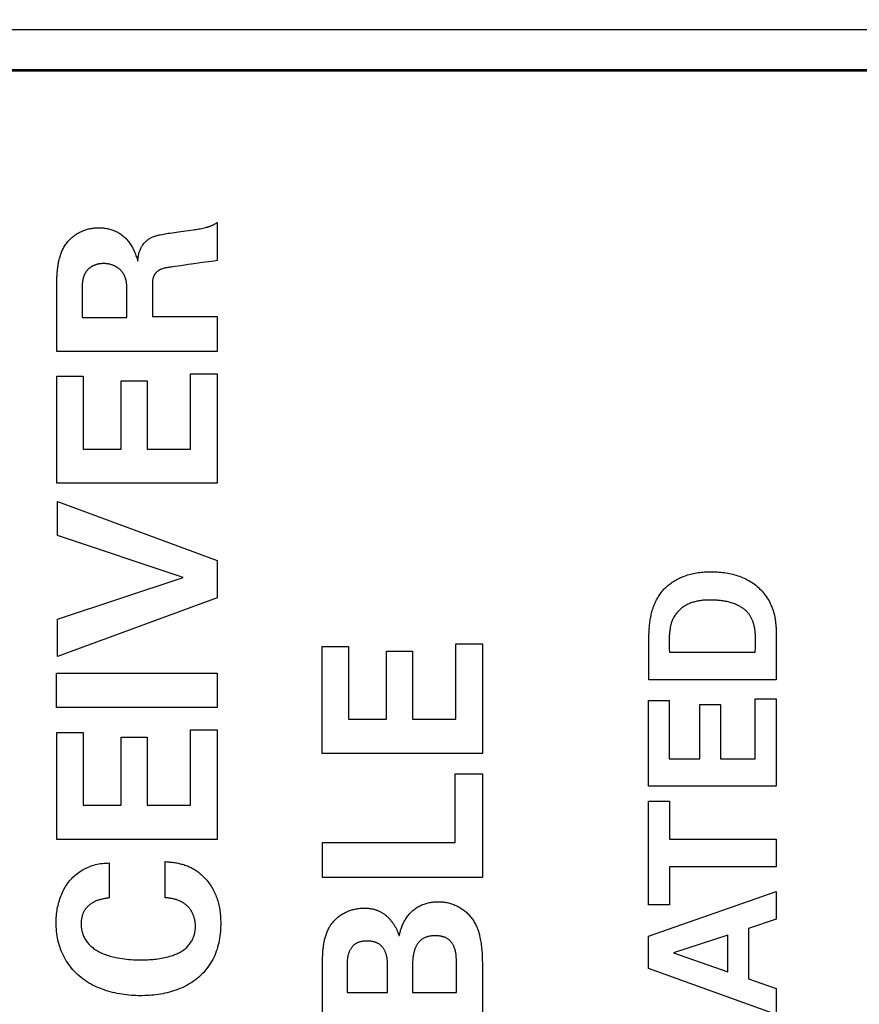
# Model space of a CAD drawing. Header units: inches. Extents: x 0.2 to 16.8, y 0.2 to 10.8.
# Tile 24 of 37: x 9.2 to 9.464, y 8.039 to 8.349. Entities that reach past the tile are written whole.
import ezdxf

# ---------------------------------------------------------------- set-up
doc = ezdxf.new("R2010")
doc.units = ezdxf.units.IN
doc.header["$LTSCALE"] = 0.935
doc.header["$MEASUREMENT"] = 0
doc.layers.get('0').update_dxf_attribs({"linetype": 'CONTINUOUS'})
doc.layers.add('DIMENSIONS', color=7, linetype='CONTINUOUS')
doc.styles.get("Standard").update_dxf_attribs({"font": 'txt', "width": 0.8})
doc.dimstyles.new('DIMSTYLE_1', dxfattribs={"dimtxt": 0.125, "dimasz": 0.18, "dimexe": 0.125, "dimexo": 0.0625, "dimgap": 0.0625, "dimtad": 0, "dimtih": 1, "dimtoh": 1, "dimzin": 4, "dimdsep": 46, "dimtxsty": 'STANDARD', "dimblk": '_FILLED', "dimblk1": '_FILLED', "dimblk2": '_FILLED', "dimcen": 0.09, "dimadec": 0, "dimazin": 0, "dimtp": 0.001, "dimtm": 0.001, "dimtfac": 1, "dimtofl": 0, "dimtmove": 0, "dimatfit": 3, "dimldrblk": '_FILLED', "dimfxl": 1, "dimtolj": 1, "dimtzin": 4, "dimarcsym": 0})

# ---------------------------------------------------------------- blocks, each defined once
blk = doc.blocks.new('_FILLED')
at = {"color": 0, "linetype": 'BYBLOCK'}
blk.add_solid([(0, 0), (-1, 0.1736), (-1, -0.1736)], dxfattribs=at)
blk = doc.blocks.new('*D4')
at = {"layer": 'DIMENSIONS', "color": 2, "linetype": 'CONTINUOUS'}
for p, q in [((8.19748, 8.69085), (8.19748, 9.59535)), ((14.91376, 8.22637), (14.91376, 9.59535)), ((8.19748, 9.47035), (10.83062, 9.47035)), ((14.91376, 9.47035), (12.28062, 9.47035))]:
    blk.add_line(p, q, dxfattribs=at)
at = {"layer": 'DIMENSIONS', "color": 2, "linetype": 'CONTINUOUS', "xscale": 0.18, "yscale": 0.18, "zscale": 0.18, "rotation": 180}
blk.add_blockref('_FILLED', (8.19748, 9.47035), dxfattribs=at)
at = {"layer": 'DIMENSIONS', "color": 2, "linetype": 'CONTINUOUS', "xscale": 0.18, "yscale": 0.18, "zscale": 0.18}
blk.add_blockref('_FILLED', (14.91376, 9.47035), dxfattribs=at)
at = {"layer": 'DIMENSIONS', "color": 2, "linetype": 'CONTINUOUS', "insert": (11.55562, 9.53285), "char_height": 0.125, "width": 1.325, "attachment_point": 2, "line_spacing_factor": 0.9}
blk.add_mtext('18.00{\\Ftxt.shx;\\W1.000000;\\H0.125000; }[457.3]', dxfattribs=at)

msp = doc.modelspace()

# ---------------------------------------------------------------- linework, layer by layer
at = {"color": 7, "linetype": 'CONTINUOUS'}
for p, q in [((9.6537, 8.34535), (8.9667, 8.34535)), ((9.6537, 8.33235), (8.9917, 8.33235))]:
    msp.add_line(p, q, dxfattribs=at)
at = {"color": 40, "linetype": 'CONTINUOUS'}
for p, q in [((9.00318, 8.33293), (9.64221, 8.33293)), ((9.26186, 8.28478), (9.26186, 8.27289)), ((9.24702, 8.28152), (9.24852, 8.28173)), ((9.24852, 8.28173), (9.24979, 8.2819)), ((9.24979, 8.2819), (9.2536, 8.28241)), ((9.2536, 8.28241), (9.25445, 8.28253)), ((9.25824, 8.28325), (9.25855, 8.28333)), ((9.25734, 8.27222), (9.25462, 8.27186)), ((9.2116, 8.24434), (9.2116, 8.2636)), ((9.21951, 8.26258), (9.21952, 8.2622)), ((9.21952, 8.2622), (9.21952, 8.25497)), ((9.23357, 8.25497), (9.23357, 8.26388)), ((9.21952, 8.25497), (9.23357, 8.25497)), ((9.24156, 8.25532), (9.26186, 8.25532)), ((9.26186, 8.25532), (9.26186, 8.24434)), ((9.26186, 8.24434), (9.2116, 8.24434)), ((9.2116, 8.20289), (9.2116, 8.23652)), ((9.2116, 8.23652), (9.2198, 8.23652)), ((9.2198, 8.23652), (9.2198, 8.21365)), ((9.23175, 8.21365), (9.23175, 8.23506)), ((9.23175, 8.23506), (9.23996, 8.23506)), ((9.23996, 8.23506), (9.23996, 8.21365)), ((9.25351, 8.21365), (9.25351, 8.23728)), ((9.25351, 8.23728), (9.26186, 8.23728)), ((9.26186, 8.23728), (9.26186, 8.20289)), ((9.2198, 8.21365), (9.23175, 8.21365)), ((9.23996, 8.21365), (9.25351, 8.21365)), ((9.26186, 8.20289), (9.2116, 8.20289)), ((9.21181, 8.18653), (9.21181, 8.19716)), ((9.21181, 8.19716), (9.26186, 8.17866)), ((9.25123, 8.17332), (9.21181, 8.18653)), ((9.26186, 8.17866), (9.26186, 8.1669)), ((9.21181, 8.16019), (9.25123, 8.17332)), ((9.26186, 8.1669), (9.21181, 8.14844)), ((9.21181, 8.14844), (9.21181, 8.16019)), ((9.431, 8.1533), (9.431, 8.15396)), ((9.43749, 8.15544), (9.43749, 8.15473)), ((9.43749, 8.15473), (9.43749, 8.1412)), ((9.29493, 8.11802), (9.29493, 8.15167)), ((9.29493, 8.15167), (9.30313, 8.15167)), ((9.30313, 8.15167), (9.30313, 8.12879)), ((9.33684, 8.12879), (9.33684, 8.15243)), ((9.33684, 8.15243), (9.34519, 8.15243)), ((9.34519, 8.15243), (9.34519, 8.11802)), ((9.40391, 8.15092), (9.40395, 8.14989)), ((9.31508, 8.12879), (9.31508, 8.15019)), ((9.31508, 8.15019), (9.32329, 8.15019)), ((9.32329, 8.15019), (9.32329, 8.12879)), ((9.40395, 8.14989), (9.43089, 8.14989)), ((9.21146, 8.13246), (9.21146, 8.14323)), ((9.21146, 8.14323), (9.26186, 8.14323)), ((9.26186, 8.14323), (9.26186, 8.13246)), ((9.43749, 8.1412), (9.39747, 8.1412)), ((9.43083, 8.11634), (9.43083, 8.13523)), ((9.43083, 8.13523), (9.43749, 8.13523)), ((9.43749, 8.13523), (9.43749, 8.10775)), ((9.26186, 8.13246), (9.21146, 8.13246)), ((9.39735, 8.10775), (9.39735, 8.13462)), ((9.39735, 8.13462), (9.4039, 8.13462)), ((9.4039, 8.13462), (9.4039, 8.11634)), ((9.41345, 8.11634), (9.41345, 8.13345)), ((9.41345, 8.13345), (9.42001, 8.13345)), ((9.42001, 8.13345), (9.42001, 8.11634)), ((9.30313, 8.12879), (9.31508, 8.12879)), ((9.32329, 8.12879), (9.33684, 8.12879)), ((9.2116, 8.091), (9.2116, 8.12465)), ((9.2116, 8.12465), (9.2198, 8.12465)), ((9.2198, 8.12465), (9.2198, 8.10178)), ((9.23175, 8.10178), (9.23175, 8.12317)), ((9.23175, 8.12317), (9.23996, 8.12317)), ((9.23996, 8.12317), (9.23996, 8.10178)), ((9.25351, 8.10178), (9.25351, 8.12541)), ((9.25351, 8.12541), (9.26186, 8.12541)), ((9.26186, 8.12541), (9.26186, 8.091)), ((9.34519, 8.11802), (9.29493, 8.11802)), ((9.4039, 8.11634), (9.41345, 8.11634)), ((9.42001, 8.11634), (9.43083, 8.11634)), ((9.33664, 8.09004), (9.33664, 8.11158)), ((9.33664, 8.11158), (9.34519, 8.11158)), ((9.34519, 8.11158), (9.34519, 8.07905)), ((9.43749, 8.10775), (9.39735, 8.10775)), ((9.2198, 8.10178), (9.23175, 8.10178)), ((9.23996, 8.10178), (9.25351, 8.10178)), ((9.39735, 8.07048), (9.39735, 8.10302)), ((9.39735, 8.10302), (9.40401, 8.10302)), ((9.40401, 8.10302), (9.40401, 8.09105)), ((9.26186, 8.091), (9.2116, 8.091)), ((9.295, 8.07905), (9.295, 8.09004)), ((9.295, 8.09004), (9.33664, 8.09004)), ((9.40401, 8.09105), (9.43749, 8.09105)), ((9.43749, 8.09105), (9.43749, 8.08241)), ((9.22801, 8.08361), (9.22801, 8.07262)), ((9.24559, 8.07269), (9.24559, 8.08403)), ((9.40401, 8.08241), (9.40401, 8.07048)), ((9.43749, 8.08241), (9.40401, 8.08241)), ((9.34519, 8.07905), (9.295, 8.07905)), ((9.39735, 8.06067), (9.43749, 8.07462)), ((9.43749, 8.07462), (9.43749, 8.06596)), ((9.40401, 8.07048), (9.39735, 8.07048)), ((9.43749, 8.06596), (9.42883, 8.06307)), ((9.42883, 8.06307), (9.42883, 8.0472)), ((9.31899, 8.06082), (9.31913, 8.06082)), ((9.39735, 8.05047), (9.39735, 8.06067)), ((9.42234, 8.06089), (9.40523, 8.05535)), ((9.42234, 8.04941), (9.42234, 8.06089)), ((9.40523, 8.05535), (9.42234, 8.04941)), ((9.34519, 8.05192), (9.34519, 8.03266)), ((9.31544, 8.0509), (9.31543, 8.05134)), ((9.31544, 8.04295), (9.31544, 8.0509)), ((9.33712, 8.05025), (9.33712, 8.05118)), ((9.33712, 8.04295), (9.33712, 8.05025)), ((9.43749, 8.03597), (9.39735, 8.05047)), ((9.42883, 8.0472), (9.43749, 8.04419)), ((9.30271, 8.04295), (9.31544, 8.04295)), ((9.32322, 8.04295), (9.33712, 8.04295)), ((9.43749, 8.04419), (9.43749, 8.03597))]:
    msp.add_line(p, q, dxfattribs=at)
for points in [[(9.25855, 8.28333), (9.25871, 8.28337), (9.25886, 8.28341), (9.25901, 8.28345), (9.25917, 8.2835), (9.25932, 8.28354), (9.25947, 8.28359), (9.25963, 8.28364), (9.25977, 8.2837), (9.25992, 8.28375), (9.26007, 8.28381), (9.26021, 8.28387), (9.26035, 8.28394), (9.2605, 8.284), (9.26064, 8.28407), (9.26078, 8.28414), (9.26092, 8.28422), (9.26106, 8.28429), (9.26119, 8.28437), (9.26133, 8.28445), (9.26146, 8.28453), (9.2616, 8.28461), (9.26173, 8.2847), (9.26186, 8.28478)], [(9.215, 8.27881), (9.2152, 8.27903), (9.2154, 8.27925), (9.21561, 8.27946), (9.21582, 8.27967), (9.21604, 8.27988), (9.21626, 8.28007), (9.21649, 8.28027), (9.21672, 8.28045), (9.21695, 8.28064), (9.2172, 8.28081), (9.21746, 8.28099), (9.21772, 8.28116), (9.21799, 8.28133), (9.21827, 8.28149), (9.21855, 8.28164), (9.21883, 8.28179), (9.21912, 8.28193), (9.21941, 8.28206), (9.2197, 8.28219), (9.22, 8.2823), (9.2203, 8.28241), (9.22061, 8.28252), (9.22091, 8.28261), (9.22122, 8.2827), (9.22153, 8.28279), (9.22184, 8.28286), (9.22215, 8.28293), (9.22247, 8.28298), (9.22278, 8.28304), (9.2231, 8.28308), (9.22341, 8.28312), (9.22373, 8.28314), (9.22404, 8.28316), (9.22436, 8.28318), (9.22467, 8.28318)], [(9.22467, 8.28318), (9.22502, 8.28318), (9.22537, 8.28316), (9.22572, 8.28314), (9.22607, 8.28311), (9.22642, 8.28308), (9.22677, 8.28303), (9.22712, 8.28297), (9.22747, 8.28291), (9.22781, 8.28283), (9.22816, 8.28275), (9.2285, 8.28266), (9.22883, 8.28255), (9.22917, 8.28244), (9.2295, 8.28232), (9.22982, 8.28218), (9.23014, 8.28204), (9.23046, 8.28188), (9.23075, 8.28172), (9.23105, 8.28155), (9.23134, 8.28137), (9.23162, 8.28118), (9.2319, 8.28098), (9.23217, 8.28078), (9.23243, 8.28056), (9.23269, 8.28034), (9.23294, 8.28011), (9.23318, 8.27987), (9.23342, 8.27962), (9.23365, 8.27937), (9.23387, 8.27911), (9.23408, 8.27885), (9.23431, 8.27855), (9.23453, 8.27824), (9.23474, 8.27792), (9.23494, 8.2776), (9.23513, 8.27727), (9.23532, 8.27694), (9.23549, 8.2766), (9.23566, 8.27626), (9.23582, 8.27592), (9.23597, 8.27557), (9.23612, 8.27522), (9.23626, 8.27486), (9.23639, 8.2745), (9.23652, 8.27414), (9.23664, 8.27378), (9.23676, 8.27342), (9.23687, 8.27306), (9.23697, 8.2727)], [(9.23697, 8.2727), (9.237, 8.27297), (9.23703, 8.27324), (9.23706, 8.27351), (9.2371, 8.27378), (9.23714, 8.27406), (9.23719, 8.27433), (9.23724, 8.2746), (9.2373, 8.27487), (9.23736, 8.27514), (9.23743, 8.2754), (9.23751, 8.27567), (9.2376, 8.27593), (9.23769, 8.27618), (9.23779, 8.27644), (9.2379, 8.27669), (9.23802, 8.27693), (9.23815, 8.27718), (9.23828, 8.27741), (9.23843, 8.27764), (9.23859, 8.27786), (9.23875, 8.27808), (9.23892, 8.27829), (9.2391, 8.27849), (9.23929, 8.27869), (9.23948, 8.27888), (9.23968, 8.27906), (9.23989, 8.27924), (9.24011, 8.2794), (9.24033, 8.27956), (9.24055, 8.27971), (9.24078, 8.27985), (9.24101, 8.27997), (9.24125, 8.28009), (9.24149, 8.28021), (9.24174, 8.28031), (9.24199, 8.28041), (9.24224, 8.2805), (9.24249, 8.28058), (9.24275, 8.28066), (9.24301, 8.28074), (9.24327, 8.28081), (9.24353, 8.28087), (9.24379, 8.28094), (9.24405, 8.28099), (9.24455, 8.2811), (9.24504, 8.28119), (9.24554, 8.28128), (9.24603, 8.28136), (9.24653, 8.28144), (9.24702, 8.28152)], [(9.25445, 8.28253), (9.25488, 8.28259), (9.2553, 8.28266), (9.25572, 8.28273), (9.25615, 8.2828), (9.25657, 8.28288), (9.25699, 8.28296), (9.25741, 8.28305), (9.25782, 8.28315), (9.25824, 8.28325)], [(9.2116, 8.2636), (9.21158, 8.26478), (9.21158, 8.26537), (9.21158, 8.26596), (9.21158, 8.26655), (9.21159, 8.26715), (9.21161, 8.26775), (9.21163, 8.26811), (9.21164, 8.26847), (9.21167, 8.26882), (9.21169, 8.26918), (9.21172, 8.26954), (9.21176, 8.26991), (9.21179, 8.27027), (9.21184, 8.27063), (9.21189, 8.27099), (9.21194, 8.27135), (9.212, 8.27171), (9.21206, 8.27207), (9.21213, 8.27242), (9.2122, 8.27278), (9.21229, 8.27313), (9.21237, 8.27348), (9.21247, 8.27383), (9.21257, 8.27417), (9.21267, 8.27451), (9.21279, 8.27485), (9.21291, 8.27518), (9.21304, 8.27551), (9.21317, 8.27584), (9.21332, 8.27616), (9.21347, 8.27648), (9.21363, 8.27679), (9.2138, 8.2771), (9.21398, 8.2774), (9.21416, 8.27769), (9.21436, 8.27798), (9.21456, 8.27827), (9.21478, 8.27854), (9.215, 8.27881)], [(9.22632, 8.27192), (9.22615, 8.27192), (9.22598, 8.27192), (9.22581, 8.27191), (9.22564, 8.2719), (9.22547, 8.27189), (9.22529, 8.27187), (9.22512, 8.27185), (9.22495, 8.27183), (9.22478, 8.2718), (9.22461, 8.27177), (9.22444, 8.27173), (9.22427, 8.27169), (9.22411, 8.27165), (9.22397, 8.27161), (9.22383, 8.27156), (9.22369, 8.27152), (9.22355, 8.27147), (9.22341, 8.27141), (9.22328, 8.27136), (9.22314, 8.2713), (9.22301, 8.27124), (9.22288, 8.27117), (9.22274, 8.2711), (9.22261, 8.27103), (9.22249, 8.27096), (9.22236, 8.27088), (9.22224, 8.2708), (9.22212, 8.27072), (9.222, 8.27063), (9.22188, 8.27054), (9.22177, 8.27045), (9.22165, 8.27036), (9.22154, 8.27026), (9.22144, 8.27016), (9.22134, 8.27006), (9.22124, 8.26996), (9.22114, 8.26985), (9.22105, 8.26974), (9.22096, 8.26963), (9.22087, 8.26951), (9.22079, 8.2694), (9.22071, 8.26928)], [(9.23217, 8.26916), (9.23207, 8.26929), (9.23197, 8.26942), (9.23186, 8.26954), (9.23175, 8.26967), (9.23164, 8.26979), (9.23152, 8.26991), (9.2314, 8.27003), (9.23127, 8.27014), (9.23114, 8.27025), (9.23101, 8.27036), (9.23087, 8.27046), (9.23073, 8.27056), (9.23059, 8.27066), (9.23045, 8.27075), (9.2303, 8.27084), (9.23015, 8.27093), (9.23, 8.27101), (9.22984, 8.27109), (9.22969, 8.27117), (9.22953, 8.27124), (9.22937, 8.27131), (9.2292, 8.27137), (9.22904, 8.27144), (9.22887, 8.27149), (9.22871, 8.27155), (9.22854, 8.2716), (9.22837, 8.27165), (9.2282, 8.27169), (9.22803, 8.27173), (9.22786, 8.27177), (9.22769, 8.2718), (9.22752, 8.27183), (9.22735, 8.27185), (9.22718, 8.27187), (9.22701, 8.27189), (9.22683, 8.27191), (9.22666, 8.27192), (9.22649, 8.27192), (9.22632, 8.27192)], [(9.25462, 8.27186), (9.25372, 8.27174), (9.25281, 8.27162), (9.25176, 8.27146), (9.24967, 8.27115)], [(9.26186, 8.27289), (9.26096, 8.27273), (9.26006, 8.27259), (9.25915, 8.27246), (9.25825, 8.27234), (9.25734, 8.27222)], [(9.22071, 8.26928), (9.22062, 8.26915), (9.22054, 8.26903), (9.22046, 8.2689), (9.22039, 8.26877), (9.22032, 8.26864), (9.22025, 8.2685), (9.22019, 8.26836), (9.22013, 8.26822), (9.22007, 8.26809), (9.22002, 8.26794), (9.21996, 8.26776), (9.2199, 8.26758), (9.21985, 8.2674), (9.2198, 8.26721), (9.21975, 8.26702), (9.21971, 8.26684), (9.21968, 8.26665), (9.21965, 8.26646), (9.21962, 8.26627), (9.2196, 8.26608), (9.21958, 8.26589), (9.21956, 8.26569), (9.21954, 8.2655), (9.21953, 8.26531), (9.21952, 8.26511), (9.21951, 8.26492), (9.21951, 8.26473), (9.2195, 8.26453), (9.2195, 8.26434), (9.2195, 8.26414), (9.2195, 8.26395), (9.2195, 8.26375), (9.21951, 8.26258)], [(9.23357, 8.26388), (9.23357, 8.26411), (9.23356, 8.26433), (9.23356, 8.26456), (9.23355, 8.26479), (9.23354, 8.26494), (9.23353, 8.26508), (9.23352, 8.26523), (9.2335, 8.26537), (9.23349, 8.26552), (9.23347, 8.26566), (9.23345, 8.26581), (9.23343, 8.26596), (9.23341, 8.2661), (9.23339, 8.26625), (9.23336, 8.26639), (9.23333, 8.26653), (9.2333, 8.26668), (9.23326, 8.26682), (9.23323, 8.26696), (9.23319, 8.2671), (9.23315, 8.26725), (9.2331, 8.26738), (9.23306, 8.26752), (9.23301, 8.26766), (9.23295, 8.26779), (9.2329, 8.26793), (9.23284, 8.26806), (9.23278, 8.26819), (9.23271, 8.26832), (9.23265, 8.26844), (9.23258, 8.26857), (9.2325, 8.26869), (9.23242, 8.26881), (9.23234, 8.26893), (9.23226, 8.26904), (9.23217, 8.26916)], [(9.24441, 8.27019), (9.24428, 8.27014), (9.24417, 8.27009), (9.24405, 8.27004), (9.24393, 8.26998), (9.24381, 8.26992), (9.2437, 8.26986), (9.24359, 8.26979), (9.24348, 8.26971), (9.24337, 8.26964), (9.24326, 8.26956), (9.24316, 8.26947), (9.24306, 8.26939), (9.24296, 8.2693), (9.24287, 8.2692), (9.24277, 8.26911), (9.24268, 8.26901), (9.24259, 8.26891), (9.24251, 8.2688), (9.24243, 8.2687), (9.24235, 8.26859), (9.24228, 8.26848), (9.24221, 8.26837), (9.24214, 8.26825), (9.24208, 8.26814), (9.24202, 8.26802), (9.24196, 8.2679), (9.24191, 8.26778), (9.24187, 8.26766), (9.24182, 8.26753), (9.24178, 8.26741), (9.24175, 8.26728), (9.24172, 8.26715), (9.24169, 8.26702), (9.24166, 8.26689), (9.24164, 8.26676), (9.24163, 8.26663), (9.24161, 8.2665), (9.2416, 8.26636), (9.24159, 8.26623), (9.24158, 8.2661), (9.24157, 8.26596), (9.24157, 8.26583), (9.24156, 8.2657), (9.24156, 8.26556), (9.24156, 8.26543), (9.24156, 8.26529), (9.24156, 8.25532)], [(9.24698, 8.27076), (9.24668, 8.27071), (9.24639, 8.27067), (9.2461, 8.27062), (9.24582, 8.27057), (9.24553, 8.27051), (9.24524, 8.27044), (9.24496, 8.27037), (9.24468, 8.27028), (9.24441, 8.27019)], [(9.24967, 8.27115), (9.24861, 8.27099), (9.24756, 8.27084), (9.24698, 8.27076)], [(9.40113, 8.1683), (9.40139, 8.16863), (9.40165, 8.16896), (9.40193, 8.16928), (9.40222, 8.16959), (9.40252, 8.1699), (9.40282, 8.17019), (9.40314, 8.17048), (9.40346, 8.17076), (9.4038, 8.17103), (9.40414, 8.17129), (9.40448, 8.17155), (9.40484, 8.17179), (9.4052, 8.17203), (9.40556, 8.17226), (9.40593, 8.17248), (9.40631, 8.17269), (9.40669, 8.17289), (9.40708, 8.17308), (9.40747, 8.17326), (9.40786, 8.17343), (9.40826, 8.1736), (9.40872, 8.17377), (9.40918, 8.17394), (9.40965, 8.17409), (9.41012, 8.17423), (9.41059, 8.17436), (9.41107, 8.17448), (9.41155, 8.17459), (9.41203, 8.17468), (9.41251, 8.17477), (9.41299, 8.17485), (9.41348, 8.17491), (9.41397, 8.17497), (9.41445, 8.17502), (9.41494, 8.17506), (9.41543, 8.17508), (9.41592, 8.17511), (9.4164, 8.17512), (9.41689, 8.17512)], [(9.41689, 8.17512), (9.41742, 8.17512), (9.41795, 8.1751), (9.41849, 8.17508), (9.41902, 8.17505), (9.41956, 8.17501), (9.4201, 8.17496), (9.42064, 8.1749), (9.42117, 8.17483), (9.42171, 8.17474), (9.42225, 8.17465), (9.42278, 8.17455), (9.42331, 8.17443), (9.42384, 8.17431), (9.42436, 8.17417), (9.42488, 8.17402), (9.4254, 8.17386), (9.42591, 8.17368), (9.42642, 8.17349), (9.42692, 8.17329), (9.42741, 8.17308), (9.4279, 8.17285), (9.42838, 8.17261), (9.42885, 8.17236), (9.42931, 8.17209), (9.42977, 8.1718), (9.43021, 8.17151), (9.43065, 8.17119), (9.43107, 8.17087), (9.43149, 8.17052), (9.43189, 8.17016), (9.43228, 8.16979), (9.43266, 8.16941), (9.43303, 8.16901), (9.43338, 8.1686), (9.43372, 8.16818), (9.43405, 8.16774), (9.43437, 8.1673), (9.43467, 8.16685), (9.43495, 8.16639), (9.43522, 8.16592), (9.43548, 8.16544), (9.43572, 8.16495), (9.43595, 8.16446), (9.43615, 8.16396), (9.43635, 8.16346), (9.43652, 8.16295), (9.43668, 8.16244), (9.43682, 8.16193), (9.43694, 8.16141), (9.43705, 8.16089)], [(9.39747, 8.1412), (9.39752, 8.15495), (9.39753, 8.15543), (9.39754, 8.15591), (9.39756, 8.15639), (9.39759, 8.15687), (9.39761, 8.15728), (9.39764, 8.15768), (9.39768, 8.15808), (9.39772, 8.15848), (9.39777, 8.15889), (9.39782, 8.15929), (9.39788, 8.1597), (9.39794, 8.1601), (9.39801, 8.1605), (9.39808, 8.1609), (9.39817, 8.1613), (9.39826, 8.1617), (9.39835, 8.1621), (9.39845, 8.16249), (9.39856, 8.16288), (9.39868, 8.16327), (9.3988, 8.16366), (9.39893, 8.16404), (9.39907, 8.16442), (9.39922, 8.1648), (9.39937, 8.16517), (9.39953, 8.16554), (9.3997, 8.1659), (9.39988, 8.16626), (9.40007, 8.16661), (9.40026, 8.16696), (9.40047, 8.1673), (9.40068, 8.16764), (9.4009, 8.16797), (9.40113, 8.1683)], [(9.41689, 8.16622), (9.41656, 8.16622), (9.41623, 8.16622), (9.41589, 8.16621), (9.41556, 8.16619), (9.41523, 8.16618), (9.41489, 8.16615), (9.41456, 8.16613), (9.41423, 8.16609), (9.41389, 8.16605), (9.41356, 8.16601), (9.41323, 8.16596), (9.4129, 8.1659), (9.41258, 8.16584), (9.41225, 8.16576), (9.41192, 8.16569), (9.4116, 8.1656), (9.41128, 8.1655), (9.41097, 8.1654), (9.41065, 8.16529), (9.41034, 8.16517), (9.41004, 8.16503), (9.40973, 8.16489), (9.40943, 8.16474), (9.40914, 8.16458), (9.40888, 8.16443), (9.40863, 8.16427), (9.40838, 8.1641), (9.40813, 8.16393), (9.40789, 8.16375), (9.40765, 8.16356), (9.40742, 8.16336), (9.4072, 8.16316), (9.40698, 8.16295), (9.40677, 8.16273), (9.40656, 8.16251), (9.40636, 8.16228), (9.40617, 8.16205), (9.40598, 8.16181), (9.40581, 8.16157), (9.40564, 8.16132), (9.40547, 8.16107), (9.40532, 8.16081), (9.40518, 8.16055), (9.40504, 8.16029), (9.40492, 8.16002), (9.4048, 8.15975), (9.4047, 8.15947), (9.4046, 8.15919), (9.40452, 8.15891)], [(9.42823, 8.16263), (9.42803, 8.16282), (9.42783, 8.163), (9.42762, 8.16318), (9.42741, 8.16335), (9.42719, 8.16351), (9.42697, 8.16367), (9.42674, 8.16382), (9.42651, 8.16397), (9.42628, 8.16411), (9.42604, 8.16425), (9.42579, 8.16438), (9.42555, 8.1645), (9.4253, 8.16462), (9.42499, 8.16476), (9.42467, 8.1649), (9.42435, 8.16503), (9.42403, 8.16515), (9.4237, 8.16526), (9.42337, 8.16536), (9.42304, 8.16546), (9.42271, 8.16555), (9.42238, 8.16564), (9.42204, 8.16571), (9.4217, 8.16579), (9.42136, 8.16585), (9.42102, 8.16591), (9.42068, 8.16596), (9.42033, 8.16601), (9.41999, 8.16605), (9.41965, 8.16609), (9.4193, 8.16612), (9.41896, 8.16615), (9.41861, 8.16617), (9.41827, 8.16619), (9.41792, 8.16621), (9.41758, 8.16622), (9.41723, 8.16622), (9.41689, 8.16622)], [(9.431, 8.15396), (9.43099, 8.15429), (9.43099, 8.15462), (9.43098, 8.15495), (9.43096, 8.15528), (9.43094, 8.15561), (9.43092, 8.15594), (9.43089, 8.15617), (9.43087, 8.1564), (9.43084, 8.15663), (9.43081, 8.15686), (9.43077, 8.15709), (9.43073, 8.15732), (9.43069, 8.15754), (9.43064, 8.15777), (9.43059, 8.158), (9.43054, 8.15823), (9.43048, 8.15845), (9.43042, 8.15868), (9.43035, 8.1589), (9.43028, 8.15912), (9.43021, 8.15934), (9.43013, 8.15956), (9.43005, 8.15977), (9.42996, 8.15999), (9.42987, 8.1602), (9.42977, 8.16041), (9.42967, 8.16061), (9.42956, 8.16081), (9.42945, 8.16101), (9.42934, 8.16121), (9.42922, 8.1614), (9.42909, 8.16159), (9.42896, 8.16177), (9.42882, 8.16195), (9.42868, 8.16213), (9.42854, 8.1623), (9.42839, 8.16247), (9.42823, 8.16263)], [(9.43705, 8.16089), (9.4371, 8.1606), (9.43715, 8.1603), (9.43719, 8.16), (9.43723, 8.1597), (9.43727, 8.15935), (9.43731, 8.159), (9.43734, 8.15864), (9.43737, 8.15829), (9.4374, 8.15793), (9.43742, 8.15758), (9.43744, 8.15722), (9.43745, 8.15687), (9.43746, 8.15651), (9.43747, 8.15615), (9.43748, 8.1558), (9.43749, 8.15544)], [(9.40452, 8.15891), (9.40445, 8.15867), (9.40439, 8.15843), (9.40433, 8.15818), (9.40428, 8.15794), (9.40423, 8.15769), (9.40418, 8.15744), (9.40413, 8.1571), (9.40408, 8.15676), (9.40403, 8.15642), (9.40399, 8.15608), (9.40396, 8.15574), (9.40393, 8.1554), (9.40391, 8.15506), (9.40389, 8.15471), (9.40388, 8.15437), (9.40387, 8.15403), (9.40386, 8.15368), (9.40386, 8.15334), (9.40386, 8.15299), (9.40386, 8.15265), (9.40387, 8.1523), (9.40387, 8.15196), (9.40388, 8.15161), (9.40391, 8.15092)], [(9.43089, 8.14989), (9.43091, 8.15023), (9.43094, 8.15091)], [(9.43094, 8.15091), (9.43095, 8.15125), (9.43097, 8.15159), (9.43098, 8.15193), (9.43099, 8.15228), (9.43099, 8.15262), (9.431, 8.15296), (9.431, 8.1533)], [(9.21132, 8.06492), (9.21133, 8.06545), (9.21135, 8.06598), (9.21138, 8.06651), (9.21142, 8.06704), (9.21147, 8.06758), (9.21154, 8.06812), (9.21162, 8.06865), (9.21171, 8.06918), (9.21181, 8.06972), (9.21193, 8.07025), (9.21206, 8.07078), (9.2122, 8.0713), (9.21235, 8.07182), (9.21252, 8.07234), (9.2127, 8.07285), (9.21289, 8.07335), (9.2131, 8.07385), (9.21332, 8.07435), (9.21355, 8.07483), (9.2138, 8.07531), (9.21406, 8.07578), (9.21433, 8.07624), (9.21462, 8.07669), (9.21492, 8.07713), (9.21524, 8.07756), (9.21557, 8.07797), (9.21591, 8.07838), (9.21625, 8.07875), (9.21661, 8.07912), (9.21697, 8.07947), (9.21735, 8.0798), (9.21773, 8.08013), (9.21813, 8.08044), (9.21854, 8.08074), (9.21896, 8.08102), (9.21939, 8.0813), (9.21982, 8.08155), (9.22027, 8.08179), (9.22072, 8.08202), (9.22118, 8.08223), (9.22168, 8.08244), (9.22218, 8.08263), (9.22269, 8.0828), (9.22321, 8.08296), (9.22373, 8.0831), (9.22426, 8.08322), (9.22479, 8.08332), (9.22532, 8.08341), (9.22586, 8.08348), (9.2264, 8.08354), (9.22693, 8.08358), (9.22747, 8.0836), (9.22801, 8.08361)], [(9.24559, 8.08403), (9.24595, 8.084), (9.24632, 8.08397), (9.24669, 8.08394), (9.24706, 8.08391), (9.24742, 8.08387), (9.24779, 8.08383), (9.24816, 8.08378), (9.24852, 8.08373), (9.24889, 8.08367), (9.24925, 8.08361), (9.24962, 8.08354), (9.24998, 8.08347), (9.25034, 8.08339), (9.25069, 8.08329), (9.25105, 8.08319), (9.2514, 8.08309), (9.25176, 8.08297), (9.2521, 8.08284), (9.25245, 8.08271), (9.25279, 8.08257), (9.25313, 8.08242), (9.25347, 8.08226), (9.2538, 8.08209), (9.25413, 8.08191), (9.25446, 8.08173), (9.25478, 8.08154), (9.25509, 8.08134), (9.2554, 8.08114), (9.25571, 8.08093), (9.25601, 8.08071), (9.2563, 8.08048), (9.25659, 8.08025), (9.25687, 8.08001), (9.25714, 8.07976), (9.25741, 8.07951)], [(9.25741, 8.07951), (9.25773, 8.07919), (9.25804, 8.07887), (9.25835, 8.07853), (9.25864, 8.07818), (9.25893, 8.07783), (9.25921, 8.07747), (9.25947, 8.0771), (9.25973, 8.07672), (9.25998, 8.07634), (9.26022, 8.07595), (9.26045, 8.07556), (9.26068, 8.07515), (9.26089, 8.07475), (9.26109, 8.07434), (9.26128, 8.07392), (9.26146, 8.0735), (9.26163, 8.07308), (9.26179, 8.07265), (9.26194, 8.07222), (9.26208, 8.07177), (9.26221, 8.07132), (9.26233, 8.07086), (9.26244, 8.07041), (9.26254, 8.06995), (9.26263, 8.06949), (9.26271, 8.06903), (9.26278, 8.06856), (9.26284, 8.0681), (9.26289, 8.06763), (9.26293, 8.06716), (9.26297, 8.06669), (9.263, 8.06623), (9.26301, 8.06576), (9.26302, 8.06529), (9.26303, 8.06482)], [(9.22801, 8.07262), (9.22773, 8.07259), (9.22746, 8.07255), (9.22718, 8.07251), (9.22691, 8.07246), (9.22663, 8.07242), (9.22636, 8.07237), (9.22608, 8.07231), (9.22581, 8.07225), (9.22554, 8.07219), (9.22527, 8.07212), (9.225, 8.07204), (9.22473, 8.07196), (9.22447, 8.07188), (9.22421, 8.07178), (9.22395, 8.07168), (9.22369, 8.07158), (9.22344, 8.07146), (9.22319, 8.07134), (9.22294, 8.07121), (9.22273, 8.07109), (9.22253, 8.07096), (9.22233, 8.07083), (9.22213, 8.07069), (9.22194, 8.07055), (9.22175, 8.0704), (9.22156, 8.07025), (9.22139, 8.07009), (9.22121, 8.06992), (9.22105, 8.06975), (9.22089, 8.06957), (9.22073, 8.06939), (9.22058, 8.0692), (9.22045, 8.069), (9.22031, 8.0688), (9.22019, 8.0686), (9.22007, 8.06839), (9.21997, 8.06818), (9.21987, 8.06797), (9.21977, 8.06775), (9.21969, 8.06753), (9.21961, 8.0673), (9.21954, 8.06707), (9.21947, 8.06684), (9.21942, 8.06661), (9.21936, 8.06638), (9.21932, 8.06614), (9.21928, 8.06591), (9.21925, 8.06567), (9.21922, 8.06543), (9.2192, 8.06519), (9.21919, 8.06496), (9.21918, 8.06472), (9.21918, 8.06448)], [(9.25511, 8.06367), (9.2551, 8.06393), (9.25509, 8.06419), (9.25507, 8.06446), (9.25505, 8.06472), (9.25502, 8.06499), (9.25498, 8.06525), (9.25493, 8.06551), (9.25487, 8.06578), (9.25481, 8.06604), (9.25474, 8.0663), (9.25467, 8.06656), (9.25458, 8.06681), (9.25449, 8.06707), (9.2544, 8.06732), (9.25429, 8.06757), (9.25418, 8.06781), (9.25406, 8.06805), (9.25393, 8.06828), (9.2538, 8.06852), (9.25366, 8.06874), (9.25351, 8.06896), (9.25336, 8.06918), (9.25319, 8.06939), (9.25302, 8.06959), (9.25285, 8.06979), (9.25267, 8.06998), (9.25248, 8.07016), (9.25228, 8.07034), (9.25208, 8.0705), (9.25187, 8.07067), (9.25165, 8.07082), (9.25143, 8.07097), (9.25121, 8.07111), (9.25098, 8.07125), (9.25075, 8.07138), (9.25051, 8.0715), (9.25027, 8.07162), (9.25002, 8.07173), (9.24977, 8.07183), (9.24952, 8.07193), (9.24927, 8.07202), (9.24901, 8.07211), (9.24875, 8.07219), (9.24849, 8.07226), (9.24823, 8.07233), (9.24796, 8.07239), (9.2477, 8.07245), (9.24743, 8.0725), (9.24717, 8.07254), (9.2469, 8.07258), (9.24664, 8.07261), (9.24637, 8.07264), (9.24611, 8.07266), (9.24585, 8.07268), (9.24559, 8.07269)], [(9.31913, 8.06082), (9.31919, 8.06117), (9.31927, 8.06151), (9.31935, 8.06185), (9.31944, 8.06219), (9.31954, 8.06254), (9.31965, 8.06288), (9.31976, 8.06321), (9.31989, 8.06355), (9.32002, 8.06388), (9.32016, 8.06421), (9.32031, 8.06454), (9.32047, 8.06486), (9.32063, 8.06518), (9.32081, 8.0655), (9.32099, 8.06581), (9.32118, 8.06611), (9.32137, 8.06641), (9.32158, 8.0667), (9.32179, 8.06699), (9.32201, 8.06727), (9.32224, 8.06754), (9.32248, 8.06781), (9.32272, 8.06807), (9.32297, 8.06831), (9.32323, 8.06855), (9.3235, 8.06879), (9.32378, 8.06901), (9.32406, 8.06922), (9.32435, 8.06942), (9.32464, 8.06961), (9.32495, 8.06979), (9.32525, 8.06996), (9.32557, 8.07013), (9.32588, 8.07028), (9.32621, 8.07042), (9.32654, 8.07056), (9.32687, 8.07068), (9.3272, 8.0708), (9.32754, 8.0709), (9.32788, 8.071), (9.32823, 8.07109), (9.32857, 8.07116), (9.32892, 8.07123), (9.32927, 8.07129), (9.32962, 8.07134), (9.32997, 8.07138), (9.33031, 8.07142), (9.33066, 8.07144), (9.33101, 8.07145), (9.33136, 8.07146)], [(9.33136, 8.07146), (9.33171, 8.07145), (9.33206, 8.07144), (9.33242, 8.07141), (9.33277, 8.07138), (9.33312, 8.07134), (9.33347, 8.07129), (9.33382, 8.07123), (9.33417, 8.07116), (9.33452, 8.07108), (9.33487, 8.07099), (9.33521, 8.07089), (9.33555, 8.07079), (9.33589, 8.07067), (9.33623, 8.07055), (9.33656, 8.07041), (9.33688, 8.07027), (9.33721, 8.07012), (9.33753, 8.06996), (9.33784, 8.06979), (9.33815, 8.06961), (9.33845, 8.06943), (9.33875, 8.06923), (9.33905, 8.06902), (9.33934, 8.06881), (9.33962, 8.06858), (9.3399, 8.06835), (9.34017, 8.06811), (9.34043, 8.06786), (9.34069, 8.0676), (9.34094, 8.06734), (9.34118, 8.06707), (9.34141, 8.06679), (9.34164, 8.06651), (9.34186, 8.06622), (9.34207, 8.06593), (9.34228, 8.06563), (9.34247, 8.06533), (9.34266, 8.06502), (9.34284, 8.06471), (9.34301, 8.0644), (9.34317, 8.06408)], [(9.29737, 8.06379), (9.29754, 8.06406), (9.29772, 8.06431), (9.29791, 8.06457), (9.2981, 8.06482), (9.2983, 8.06506), (9.2985, 8.0653), (9.29871, 8.06554), (9.29893, 8.06576), (9.29915, 8.06599), (9.29938, 8.0662), (9.29962, 8.06641), (9.29986, 8.06662), (9.30012, 8.06682), (9.30038, 8.06701), (9.30065, 8.0672), (9.30092, 8.06738), (9.3012, 8.06755), (9.30148, 8.06772), (9.30177, 8.06788), (9.30206, 8.06803), (9.30236, 8.06817), (9.30266, 8.06831), (9.30296, 8.06844), (9.30327, 8.06856), (9.30358, 8.06867), (9.30389, 8.06878), (9.3042, 8.06888), (9.30452, 8.06897), (9.30484, 8.06905), (9.30516, 8.06913), (9.30548, 8.06919), (9.30581, 8.06925), (9.30613, 8.0693), (9.30645, 8.06935), (9.30678, 8.06938), (9.3071, 8.06941), (9.30743, 8.06943), (9.30775, 8.06945), (9.30807, 8.06945)], [(9.30807, 8.06945), (9.30831, 8.06945), (9.30854, 8.06944), (9.30877, 8.06943), (9.309, 8.06942), (9.30924, 8.0694), (9.30947, 8.06938), (9.3097, 8.06935), (9.30991, 8.06932), (9.31012, 8.06929), (9.31033, 8.06925), (9.31054, 8.06921), (9.31076, 8.06917), (9.31097, 8.06912), (9.31117, 8.06906), (9.31138, 8.069), (9.31159, 8.06894), (9.3118, 8.06887), (9.312, 8.0688), (9.31221, 8.06873), (9.31241, 8.06865), (9.31261, 8.06856), (9.31281, 8.06847), (9.313, 8.06838), (9.3132, 8.06829), (9.31339, 8.06818), (9.31357, 8.06808), (9.31376, 8.06797), (9.31394, 8.06786), (9.31412, 8.06774), (9.3143, 8.06762), (9.31447, 8.0675), (9.31464, 8.06737), (9.31481, 8.06723), (9.31497, 8.0671), (9.31513, 8.06695), (9.31528, 8.06681), (9.31543, 8.06666), (9.31557, 8.0665)], [(9.2378, 8.04191), (9.23708, 8.04191), (9.23635, 8.04194), (9.23562, 8.04197), (9.23489, 8.04202), (9.23415, 8.04208), (9.23342, 8.04216), (9.23268, 8.04226), (9.23195, 8.04237), (9.23121, 8.04249), (9.23048, 8.04263), (9.22976, 8.04279), (9.22903, 8.04296), (9.22831, 8.04315), (9.2276, 8.04336), (9.22689, 8.04358), (9.22619, 8.04382), (9.22549, 8.04408), (9.22481, 8.04435), (9.22413, 8.04464), (9.22347, 8.04496), (9.22281, 8.04528), (9.22217, 8.04563), (9.22154, 8.046), (9.22092, 8.04638), (9.22031, 8.04679), (9.21972, 8.04721), (9.21915, 8.04766), (9.21859, 8.04812), (9.21807, 8.04859), (9.21756, 8.04907), (9.21708, 8.04957), (9.2166, 8.05009), (9.21615, 8.05062), (9.21571, 8.05117), (9.2153, 8.05173), (9.2149, 8.05231), (9.21452, 8.05289), (9.21417, 8.0535), (9.21383, 8.05411), (9.21352, 8.05473), (9.21322, 8.05537), (9.21295, 8.05602), (9.2127, 8.05667), (9.21248, 8.05733), (9.21227, 8.058), (9.21209, 8.05868), (9.21192, 8.05936), (9.21178, 8.06005), (9.21166, 8.06074), (9.21155, 8.06143), (9.21147, 8.06213), (9.21141, 8.06283), (9.21136, 8.06352), (9.21133, 8.06422), (9.21132, 8.06492)], [(9.21918, 8.06448), (9.21918, 8.06413), (9.2192, 8.06377), (9.21924, 8.06341), (9.21928, 8.06305), (9.21934, 8.0627), (9.21941, 8.06234), (9.2195, 8.06199), (9.2196, 8.06164), (9.21971, 8.06129), (9.21983, 8.06095), (9.21997, 8.06062), (9.22012, 8.06029), (9.22028, 8.05997), (9.22045, 8.05965), (9.22064, 8.05935), (9.22084, 8.05905), (9.22106, 8.05877), (9.22128, 8.05849), (9.22152, 8.05822), (9.22176, 8.05796), (9.22202, 8.05771), (9.22228, 8.05747), (9.22255, 8.05723), (9.22283, 8.05701), (9.22312, 8.05679), (9.22342, 8.05658), (9.22372, 8.05638), (9.22402, 8.05619), (9.22433, 8.05601), (9.22464, 8.05583), (9.22508, 8.0556), (9.22551, 8.05539), (9.22595, 8.05519), (9.2264, 8.055), (9.22685, 8.05483), (9.22731, 8.05467), (9.22777, 8.05452), (9.22823, 8.05438), (9.2287, 8.05424), (9.22917, 8.05412), (9.22964, 8.05401), (9.23011, 8.05391), (9.23059, 8.05381), (9.23131, 8.05368), (9.23203, 8.05357), (9.23276, 8.05347), (9.23349, 8.05338), (9.23422, 8.05331), (9.23495, 8.05326), (9.23568, 8.05322), (9.23642, 8.05319), (9.23715, 8.05317), (9.23788, 8.05317)], [(9.26303, 8.06482), (9.26302, 8.06413), (9.263, 8.06343), (9.26296, 8.06273), (9.26291, 8.06204), (9.26284, 8.06134), (9.26276, 8.06064), (9.26265, 8.05995), (9.26253, 8.05926), (9.26239, 8.05857), (9.26223, 8.05789), (9.26206, 8.05721), (9.26186, 8.05654), (9.26163, 8.05588), (9.26139, 8.05522), (9.26113, 8.05458), (9.26084, 8.05394), (9.26052, 8.05331), (9.26018, 8.05269), (9.25982, 8.05209), (9.25943, 8.05149), (9.25903, 8.05091), (9.2586, 8.05035), (9.25815, 8.0498), (9.25769, 8.04926), (9.2572, 8.04875), (9.2567, 8.04825), (9.25617, 8.04777), (9.25564, 8.04732), (9.25508, 8.04688), (9.25452, 8.04647), (9.25395, 8.04608), (9.25336, 8.0457), (9.25275, 8.04535), (9.25214, 8.04502), (9.25152, 8.04471), (9.25088, 8.04441), (9.25023, 8.04414), (9.24958, 8.04388), (9.24892, 8.04364), (9.24825, 8.04342), (9.24757, 8.04321), (9.24689, 8.04302), (9.2462, 8.04285), (9.24551, 8.04269), (9.24481, 8.04255), (9.24411, 8.04242), (9.24341, 8.04231), (9.24271, 8.04221), (9.242, 8.04213), (9.2413, 8.04206), (9.24059, 8.042), (9.23989, 8.04196), (9.23919, 8.04193), (9.23849, 8.04191), (9.2378, 8.04191)], [(9.31557, 8.0665), (9.31565, 8.06643), (9.31573, 8.06636), (9.31581, 8.06628), (9.31589, 8.06621), (9.31596, 8.06613), (9.31603, 8.06604), (9.3161, 8.06596), (9.31618, 8.06588), (9.31632, 8.06571), (9.31646, 8.06553), (9.3166, 8.06536), (9.31674, 8.06518), (9.31687, 8.065), (9.31701, 8.06482), (9.31714, 8.06463), (9.31727, 8.06445), (9.31739, 8.06426), (9.31752, 8.06407), (9.31764, 8.06388), (9.31775, 8.06369), (9.31787, 8.06349), (9.31798, 8.0633), (9.31808, 8.0631), (9.31819, 8.0629), (9.31829, 8.0627), (9.31838, 8.0625), (9.31847, 8.06229), (9.31856, 8.06209), (9.31864, 8.06188), (9.31872, 8.06167), (9.3188, 8.06146), (9.31887, 8.06125), (9.31893, 8.06104), (9.31899, 8.06082)], [(9.23788, 8.05317), (9.23843, 8.05317), (9.23897, 8.05318), (9.23952, 8.05319), (9.24007, 8.05321), (9.24061, 8.05324), (9.24116, 8.05327), (9.2417, 8.05332), (9.24225, 8.05337), (9.24279, 8.05343), (9.24333, 8.0535), (9.24387, 8.05358), (9.24441, 8.05367), (9.24495, 8.05378), (9.24549, 8.05389), (9.24602, 8.05402), (9.24655, 8.05416), (9.24708, 8.05431), (9.24761, 8.05448), (9.24794, 8.05459), (9.24826, 8.05471), (9.24859, 8.05483), (9.24891, 8.05496), (9.24922, 8.05509), (9.24954, 8.05524), (9.24984, 8.05539), (9.25015, 8.05554), (9.25045, 8.05571), (9.25074, 8.05588), (9.25103, 8.05606), (9.25131, 8.05625), (9.25159, 8.05645), (9.25185, 8.05666), (9.25211, 8.05688), (9.25236, 8.05711), (9.2526, 8.05735), (9.25283, 8.0576), (9.25306, 8.05786), (9.25327, 8.05813), (9.25347, 8.05841), (9.25366, 8.0587), (9.25384, 8.059), (9.25401, 8.05931), (9.25417, 8.05962), (9.25432, 8.05994), (9.25445, 8.06027), (9.25457, 8.0606), (9.25468, 8.06093), (9.25478, 8.06127), (9.25487, 8.06161), (9.25494, 8.06195), (9.255, 8.0623), (9.25505, 8.06264), (9.25508, 8.06298), (9.2551, 8.06333), (9.25511, 8.06367)], [(9.295, 8.03266), (9.295, 8.05209), (9.295, 8.05274), (9.29502, 8.0534), (9.29503, 8.05406), (9.29505, 8.0544), (9.29506, 8.05473), (9.29508, 8.05507), (9.2951, 8.05541), (9.29513, 8.05575), (9.29515, 8.05609), (9.29518, 8.05643), (9.29522, 8.05677), (9.29526, 8.05711), (9.2953, 8.05745), (9.29535, 8.05778), (9.2954, 8.05812), (9.29546, 8.05846), (9.29552, 8.05879), (9.29559, 8.05912), (9.29566, 8.05945), (9.29574, 8.05978), (9.29582, 8.06011), (9.29591, 8.06043), (9.29601, 8.06076), (9.29611, 8.06107), (9.29622, 8.06139), (9.29634, 8.0617), (9.29646, 8.06201), (9.29659, 8.06232), (9.29673, 8.06262), (9.29688, 8.06292), (9.29704, 8.06322), (9.2972, 8.06351), (9.29737, 8.06379)], [(9.34317, 8.06408), (9.34331, 8.06381), (9.34343, 8.06355), (9.34355, 8.06328), (9.34366, 8.063), (9.34376, 8.06273), (9.34386, 8.06245), (9.34395, 8.06217), (9.34404, 8.06188), (9.34412, 8.0616), (9.3442, 8.06131), (9.34427, 8.06103), (9.34434, 8.06074), (9.34445, 8.06026), (9.34455, 8.05977), (9.34464, 8.05929), (9.34472, 8.0588), (9.34479, 8.05831), (9.34486, 8.05783), (9.34492, 8.05734), (9.34497, 8.05685), (9.34502, 8.05636), (9.34505, 8.05586), (9.34509, 8.05537), (9.34512, 8.05488), (9.34514, 8.05439), (9.34516, 8.05389), (9.34517, 8.0534), (9.34518, 8.05291), (9.34519, 8.05241), (9.34519, 8.05192)], [(9.30898, 8.05909), (9.30879, 8.05909), (9.30861, 8.05908), (9.30842, 8.05907), (9.30823, 8.05906), (9.30804, 8.05904), (9.30785, 8.05902), (9.30766, 8.059), (9.30747, 8.05897), (9.30728, 8.05894), (9.30709, 8.0589), (9.30691, 8.05886), (9.30673, 8.05881), (9.30654, 8.05875), (9.30637, 8.05869), (9.30619, 8.05863), (9.30602, 8.05856), (9.30585, 8.05848), (9.30568, 8.05839), (9.30552, 8.0583), (9.30536, 8.0582), (9.30521, 8.0581), (9.30506, 8.05799), (9.30492, 8.05788), (9.30478, 8.05776), (9.30465, 8.05764), (9.30452, 8.05751), (9.3044, 8.05737), (9.30428, 8.05723), (9.30417, 8.05709), (9.30406, 8.05694), (9.30395, 8.05679), (9.30385, 8.05664), (9.30375, 8.05648), (9.30366, 8.05632), (9.30358, 8.05616), (9.3035, 8.056), (9.3034, 8.05579), (9.30332, 8.05558), (9.30324, 8.05537), (9.30317, 8.05516), (9.30311, 8.05495), (9.30305, 8.05473), (9.303, 8.05452), (9.30295, 8.0543), (9.30291, 8.05408), (9.30287, 8.05386), (9.30284, 8.05363), (9.30282, 8.05341), (9.30279, 8.05319), (9.30277, 8.05296), (9.30276, 8.05274), (9.30274, 8.05251), (9.30273, 8.05228), (9.30273, 8.05206), (9.30272, 8.05183), (9.30272, 8.0516), (9.30271, 8.05137), (9.30271, 8.05115), (9.30271, 8.04295)], [(9.31543, 8.05134), (9.31543, 8.05157), (9.31543, 8.05179), (9.31542, 8.05202), (9.31541, 8.05224), (9.3154, 8.05247), (9.31538, 8.05269), (9.31537, 8.05291), (9.31535, 8.05314), (9.31532, 8.05336), (9.31529, 8.05358), (9.31526, 8.0538), (9.31522, 8.05402), (9.31518, 8.05424), (9.31513, 8.05446), (9.31508, 8.05467), (9.31502, 8.05488), (9.31496, 8.0551), (9.31489, 8.05531), (9.31481, 8.05551), (9.31472, 8.05572), (9.31463, 8.05592), (9.31455, 8.05609), (9.31446, 8.05625), (9.31437, 8.05641), (9.31427, 8.05657), (9.31416, 8.05673), (9.31405, 8.05688), (9.31394, 8.05703), (9.31382, 8.05718), (9.3137, 8.05732), (9.31357, 8.05746), (9.31344, 8.05759), (9.3133, 8.05772), (9.31316, 8.05784), (9.31302, 8.05796), (9.31287, 8.05807), (9.31271, 8.05817), (9.31255, 8.05827), (9.31238, 8.05836), (9.31221, 8.05845), (9.31203, 8.05853), (9.31185, 8.05861), (9.31167, 8.05867), (9.31149, 8.05874), (9.3113, 8.05879), (9.31111, 8.05884), (9.31092, 8.05889), (9.31073, 8.05893), (9.31054, 8.05896), (9.31034, 8.05899), (9.31015, 8.05902), (9.30995, 8.05904), (9.30976, 8.05906), (9.30956, 8.05907), (9.30937, 8.05908), (9.30917, 8.05908), (9.30898, 8.05909)], [(9.33038, 8.06075), (9.33016, 8.06075), (9.32993, 8.06075), (9.3297, 8.06073), (9.32947, 8.06072), (9.32924, 8.06069), (9.32901, 8.06066), (9.32878, 8.06063), (9.32856, 8.06059), (9.32833, 8.06054), (9.32811, 8.06049), (9.32788, 8.06043), (9.32766, 8.06036), (9.32745, 8.06028), (9.32724, 8.0602), (9.32703, 8.06011), (9.32682, 8.06001), (9.32662, 8.0599), (9.32643, 8.05979), (9.32624, 8.05966), (9.32607, 8.05953), (9.32589, 8.0594), (9.32573, 8.05925), (9.32557, 8.0591), (9.32542, 8.05894), (9.32527, 8.05878), (9.32513, 8.0586), (9.32499, 8.05843), (9.32486, 8.05825), (9.32474, 8.05806), (9.32462, 8.05787), (9.32451, 8.05768), (9.3244, 8.05748), (9.3243, 8.05728), (9.32421, 8.05708), (9.32412, 8.05687), (9.32402, 8.05662), (9.32392, 8.05636), (9.32384, 8.05609), (9.32376, 8.05583), (9.32369, 8.05556), (9.32363, 8.0553), (9.32358, 8.05503), (9.32353, 8.05476), (9.32348, 8.05449), (9.32345, 8.05421), (9.32341, 8.05394), (9.32338, 8.05367), (9.32336, 8.0534), (9.32333, 8.05312), (9.3233, 8.05262), (9.32327, 8.05213), (9.32325, 8.05163), (9.32324, 8.05113), (9.32323, 8.05063), (9.32322, 8.05013), (9.32322, 8.04964), (9.32322, 8.04295)], [(9.33712, 8.05118), (9.33712, 8.05165), (9.33711, 8.05211), (9.3371, 8.05258), (9.33708, 8.05304), (9.33705, 8.05351), (9.33702, 8.05397), (9.337, 8.05422), (9.33697, 8.05447), (9.33695, 8.05472), (9.33692, 8.05496), (9.33688, 8.05521), (9.33684, 8.05545), (9.33679, 8.0557), (9.33674, 8.05594), (9.33668, 8.05618), (9.33662, 8.05642), (9.33655, 8.05666), (9.33647, 8.05689), (9.33638, 8.05712), (9.33628, 8.05735), (9.3362, 8.05754), (9.33611, 8.05772), (9.33601, 8.05789), (9.33591, 8.05807), (9.3358, 8.05824), (9.33569, 8.05841), (9.33557, 8.05857), (9.33545, 8.05873), (9.33532, 8.05888), (9.33519, 8.05903), (9.33505, 8.05918), (9.33491, 8.05932), (9.33476, 8.05945), (9.3346, 8.05958), (9.33444, 8.0597), (9.33428, 8.05981), (9.33411, 8.05991), (9.33394, 8.06001), (9.33376, 8.0601), (9.33357, 8.06019), (9.33339, 8.06026), (9.3332, 8.06033), (9.33301, 8.0604), (9.33281, 8.06046), (9.33261, 8.06051), (9.33241, 8.06056), (9.33221, 8.0606), (9.33201, 8.06063), (9.33181, 8.06066), (9.3316, 8.06069), (9.3314, 8.06071), (9.33119, 8.06073), (9.33099, 8.06074), (9.33079, 8.06075), (9.33058, 8.06075), (9.33038, 8.06075)]]:
    msp.add_lwpolyline(points, dxfattribs=at)

# ---------------------------------------------------------------- dimensions: what is measured, and where the dimension line sits
at = {"layer": 'DIMENSIONS', "color": 2, "linetype": 'CONTINUOUS'}
dim = msp.add_linear_dim(base=(8.19748, 9.47035), p1=(14.91376, 8.16387), p2=(8.19748, 8.62835), angle=180, dimstyle='DIMSTYLE_1', dxfattribs=at)
dim.commit()
dim.dimension.update_dxf_attribs({"geometry": '*D4', "text_midpoint": (11.55562, 9.47035), "dimtype": 160})

doc.saveas('drawing.dxf')
